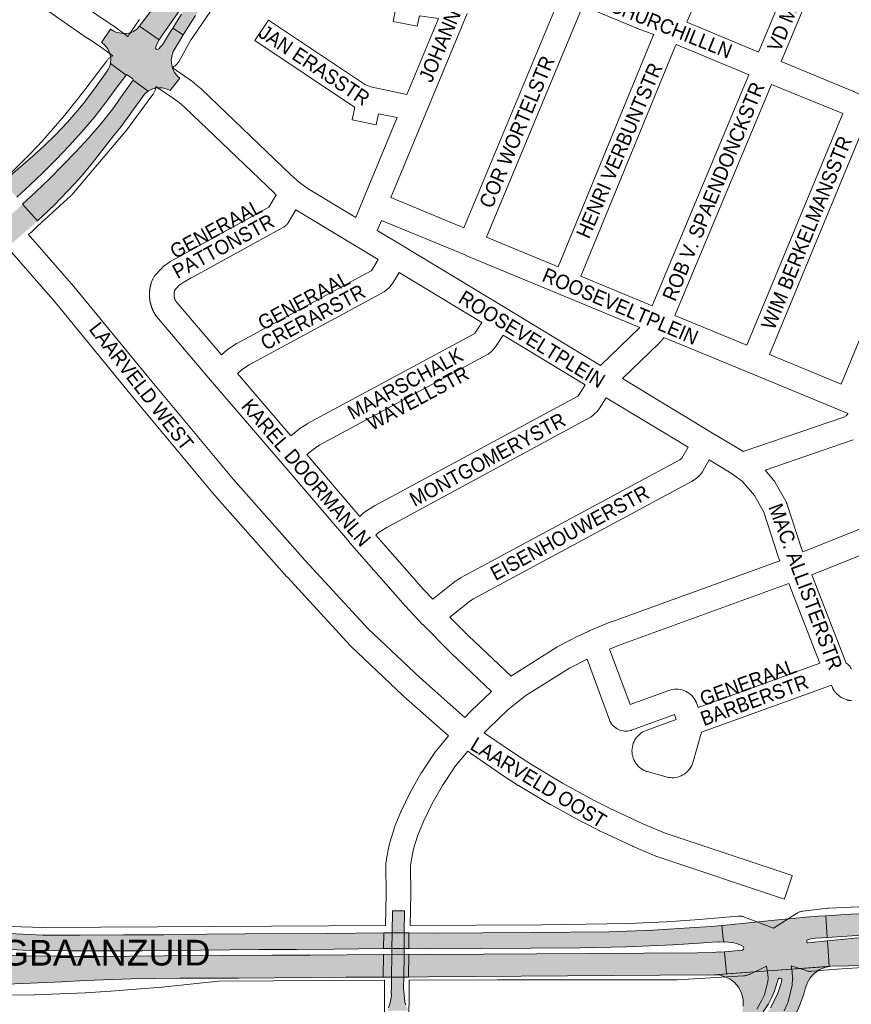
# Paper-space layout 'Layout1' of a CAD drawing. Header units: metres. Extents: x 123097 to 144122, y 392739 to 407589.
# Tile 136 of 256: x 132092 to 132532, y 395011 to 395532. Entities that reach past the tile are written whole.
import ezdxf
from ezdxf.enums import TextEntityAlignment as Align

# ---------------------------------------------------------------- set-up
doc = ezdxf.new("R2010")
doc.units = ezdxf.units.M
doc.header["$MEASUREMENT"] = 0
for name, color, linetype, lineweight in [('gs-anno-wegen algemeen tekst', 7, 'Continuous', 0), ('gs-knt-hoofdweg', 7, 'Continuous', 0), ('gs-knt-wegen algemeen', 7, 'Continuous', 0), ('ir-ARC-asfalt-hoofdwegen-te inspecteren', 5, 'Continuous', 0)]:
    doc.layers.add(name, color=color, linetype=linetype, lineweight=lineweight)
doc.styles.add('Style-Arial', font='arial.ttf')

psp = doc.layouts.get("Layout1")

# ---------------------------------------------------------------- hatches: boundary and pattern name
at = {"layer": 'ir-ARC-asfalt-hoofdwegen-te inspecteren', "linetype": 'Continuous', "lineweight": 13}
for points in [[(132155.598, 395528.899), (132165.989, 395521.64), (132167.605, 395524.129), (132169.329, 395526.638), (132182.036, 395544.756), (132192.584, 395559.875), (132196.823, 395565.899), (132201.037, 395571.94), (132203.785, 395576.375), (132204.251, 395577.222), (132204.696, 395578.077), (132205.353, 395579.435), (132205.963, 395580.821), (132208.197, 395586.016), (132209.546, 395588.724), (132211.092, 395591.325), (132218.489, 395602.025), (132237.985, 395629.983), (132231.002, 395634.874), (132228.575, 395631.399), (132226.154, 395627.943), (132220.547, 395619.93), (132219.219, 395618.031), (132214.319, 395611.025), (132210.978, 395606.258), (132208.274, 395602.385), (132204.981, 395597.645), (132204.021, 395596.274), (132200.59, 395591.372), (132198.25, 395588.05), (132193.533, 395581.354), (132190.866, 395577.575), (132186.808, 395571.823), (132184, 395567.837), (132173.697, 395553.206), (132172.426, 395551.47), (132169.852, 395547.951), (132165.597, 395542.185), (132163.377, 395539.2), (132156.045, 395529.536)], [(132178.762, 395524.361), (132173.189, 395527.866), (132174.669, 395530.265), (132177.897, 395535.311), (132180.662, 395539.572), (132183.471, 395543.805), (132199.314, 395566.807), (132206.355, 395576.994), (132217.014, 395592.346), (132226.949, 395606.601), (132237.671, 395622.075), (132241.481, 395627.533), (132246.884, 395623.749), (132246.248, 395622.837), (132244.43, 395620.231), (132239.522, 395613.184), (132237.687, 395610.542), (132232.671, 395603.327), (132230.791, 395600.626), (132225.837, 395593.519), (132224.236, 395591.227), (132218.804, 395583.446), (132216.803, 395580.58), (132212.219, 395574.008), (132210.426, 395571.433), (132205.619, 395564.501), (132203.661, 395561.656), (132198.969, 395554.808), (132196.692, 395551.492), (132191.897, 395544.451), (132190.048, 395541.722), (132185.302, 395534.655), (132183.722, 395532.176)], [(132178.762, 395524.361), (132173.189, 395527.866), (132171.513, 395525.182), (132169.944, 395522.533), (132168.078, 395519.556), (132165.781, 395516.896), (132165.154, 395516.591), (132164.481, 395516.774), (132164.095, 395517.356), (132164.188, 395518.047), (132165.046, 395519.844), (132165.989, 395521.64), (132155.598, 395528.899), (132154.132, 395527.327), (132152.356, 395526.117), (132150.358, 395525.326), (132149.99, 395525.234), (132146.991, 395525.007), (132144.029, 395525.523), (132143.049, 395525.868), (132142.103, 395526.296), (132141.225, 395526.792), (132140.329, 395527.377), (132135.55, 395520.302), (132135.761, 395520.167), (132137.1, 395519.074), (132138.805, 395516.976), (132139.927, 395514.516), (132140.394, 395511.853), (132140.177, 395509.158), (132148.479, 395503.105), (132148.79, 395503.299), (132149.146, 395503.21), (132152.065, 395501.13), (132152.267, 395500.803), (132152.172, 395500.431), (132160.178, 395494.592), (132162.547, 395495.766), (132165.125, 395496.348), (132167.769, 395496.305), (132170.327, 395495.639), (132171.759, 395494.893), (132176.978, 395501.402), (132175.919, 395502.309), (132175.375, 395502.876), (132174.15, 395504.522), (132173.241, 395506.361), (132172.677, 395508.333), (132172.454, 395510.748), (132172.721, 395513.158), (132173.466, 395515.466), (132176.786, 395521.063)], [(132134.751, 395500), (132132.689, 395497.09), (132126.965, 395489.43), (132125.938, 395488.106), (132120.845, 395481.975), (132117.499, 395478.134), (132110.921, 395471.285), (132105.154, 395465.711), (132097.502, 395458.842), (132096.465, 395457.941), (132087.309, 395450.025), (132084.837, 395447.926), (132083.086, 395446.826), (132090.611, 395438.44), (132097.557, 395444.809), (132104.365, 395451.325), (132111.438, 395458.418), (132118.347, 395465.669), (132125.117, 395473.063), (132131.637, 395480.678), (132137.569, 395488.315), (132143.312, 395496.094), (132148.479, 395503.105), (132140.177, 395509.158), (132139.69, 395507.517), (132138.948, 395505.975), (132137.551, 395503.953)], [(132093.746, 395434.844), (132101.649, 395426.038), (132110.421, 395434.184), (132121.096, 395445.403), (132124.869, 395449.596), (132130.694, 395456.666), (132141.833, 395470.864), (132145.821, 395475.913), (132158.327, 395492.979), (132158.577, 395493.32), (132160.178, 395494.592), (132152.172, 395500.431), (132147.203, 395493.286), (132141.448, 395485.191), (132135.283, 395477.403), (132128.733, 395469.811), (132121.914, 395462.461), (132114.926, 395455.283), (132107.883, 395448.155), (132104.283, 395444.675), (132100.644, 395441.231)], [(132288.189, 395011.728), (132287.425, 395009.603), (132286.661, 395007.948), (132297.973, 395008.226), (132297.111, 395009.83), (132296.534, 395011.257), (132296.071, 395012.475), (132296.065, 395012.589), (132296.085, 395012.706), (132295.48, 395018.467), (132295.436, 395019.816), (132295.447, 395020.571), (132295.511, 395025.894), (132295.655, 395037.915), (132295.692, 395040.974), (132295.792, 395049.304), (132295.93, 395060.856), (132294.58, 395060.878), (132289.474, 395060.976), (132289.335, 395049.311), (132289.236, 395041.005), (132289.198, 395037.831), (132289.056, 395025.903), (132288.998, 395021.006), (132288.868, 395017.091), (132288.957, 395016.931), (132288.971, 395016.746), (132288.825, 395014.824), (132288.722, 395014.029)], [(132518.891, 395058.356), (132515.077, 395058.067), (132508.11, 395057.496), (132501.705, 395056.922), (132495.301, 395056.3), (132464.165, 395053.207), (132463.829, 395053.178), (132464.707, 395044.446), (132465.684, 395044.486), (132467.474, 395044.406), (132468.836, 395044.249), (132470.189, 395044.023), (132471.442, 395043.73), (132472.664, 395043.325), (132473.965, 395042.723), (132475.195, 395041.986), (132475.593, 395041.338), (132475.418, 395040.599), (132474.773, 395040.197), (132465.235, 395039.196), (132466.406, 395027.557), (132520.651, 395031.514), (132519.76, 395045.06), (132509.419, 395043.921), (132509.077, 395044.061), (132508.91, 395044.39), (132508.839, 395045.11), (132508.948, 395045.467), (132509.26, 395045.67), (132511.25, 395046.14), (132513.24, 395046.42), (132519.648, 395046.842)], [(132614.022, 395060.762), (132588.988, 395060.772), (132560.592, 395060.221), (132532.207, 395059.235), (132518.891, 395058.356), (132519.648, 395046.842), (132548.986, 395048.772), (132564.532, 395049.95), (132580.03, 395051.64), (132586.87, 395052.86), (132601.444, 395052.953), (132615.4, 395052.804), (132624.736, 395052.848), (132626.88, 395052.835), (132628.022, 395060.119), (132625.442, 395060.475), (132622.54, 395060.714)], [(132284.763, 395041.027), (132284.899, 395049.315), (132254.762, 395048.967), (132211.8, 395048.69), (132191.24, 395048.515), (132168.464, 395048.249), (132147.134, 395048.255), (132124.18, 395048.05), (132104.469, 395048.119), (132083.055, 395049.031), (132073.727, 395049.633), (132073.073, 395041.304), (132075.662, 395041.101), (132093.778, 395040.155), (132117.687, 395039.761), (132157.223, 395039.835), (132218.879, 395040.433), (132238.636, 395040.528), (132258.553, 395040.711)], [(132610.898, 395048.919), (132582.13, 395048.45), (132575.73, 395048.41), (132550.19, 395047.44), (132534.29, 395046.48), (132519.76, 395045.06), (132520.651, 395031.514), (132521.55, 395031.58), (132606.116, 395033.29), (132616.856, 395033.507), (132621.827, 395033.595), (132622.973, 395033.477), (132624.305, 395033.253), (132626.332, 395048.889), (132624.203, 395048.902), (132621.623, 395048.869), (132615.369, 395048.887)], [(132284.567, 395025.909), (132284.712, 395037.773), (132246.168, 395037.515), (132226.104, 395037.457), (132168.734, 395037.068), (132131.994, 395036.754), (132112.2, 395036.854), (132093.074, 395037.081), (132072.824, 395038.008), (132073.69, 395029.075), (132073.965, 395027.339), (132073.986, 395021.846), (132077.291, 395021.795), (132102.019, 395022.758), (132114.687, 395023.426), (132126.807, 395024.066), (132151.259, 395024.966), (132176.901, 395025.343), (132207.85, 395025.359), (132246.08, 395025.701), (132264.927, 395025.771)], [(132452.777, 394976.487), (132446.553, 394977.062), (132440.441, 394978.367), (132428.78, 394980.93), (132422.455, 394982.139), (132419.23, 394982.701), (132407.02, 394984.48), (132394.749, 394985.768), (132382.436, 394986.563), (132373.669, 394986.66), (132370.275, 394986.715), (132316.23, 394987.229), (132314.677, 394987.241), (132314.47, 394987.238), (132314.465, 394992.076), (132316.073, 394992.041), (132361.935, 394991.432), (132382.316, 394991.053), (132410.96, 394989.785), (132439.564, 394987.821), (132443.919, 394987.392), (132444.981, 394987.317), (132446.046, 394987.294), (132451.69, 394987.449), (132457.319, 394987.882), (132461.398, 394988.685), (132465.366, 394989.927), (132469.811, 394991.781), (132474.059, 394994.05), (132477.841, 394996.647), (132481.358, 394999.592), (132481.808, 395000), (132484.608, 395002.814), (132487.143, 395005.869), (132489.671, 395009.618), (132491.834, 395013.588), (132493.518, 395017.432), (132495.109, 395022.212), (132495.691, 395024.318), (132495.579, 395024.858), (132495.133, 395025.183), (132494.64, 395025.304), (132494.079, 395025.23), (132493.727, 395024.787), (132492.897, 395021.92), (132491.919, 395019.099), (132491.546, 395018.115), (132490.174, 395014.884), (132488.606, 395011.744), (132485.818, 395007.466), (132482.561, 395003.535), (132478.877, 395000), (132475.209, 394997.177), (132471.27, 394994.747), (132467.101, 394992.737), (132462.746, 394991.169), (132456.597, 394989.87), (132450.337, 394989.321), (132444.056, 394989.529), (132440.98, 394989.91), (132437.045, 394990.62), (132418.023, 394993.368), (132398.914, 394995.43), (132384.614, 394996.506), (132380.43, 394996.723), (132376.249, 394996.898), (132316.045, 394996.585), (132314.46, 394996.578), (132314.455, 395001.088), (132314.551, 395001.089), (132316.297, 395001.087), (132328.878, 395001.15), (132344.659, 395001.258), (132346.239, 395001.283), (132384.242, 395001.427), (132387.59, 395001.29), (132399.74, 395000.48), (132413.89, 394999.16), (132420.311, 394998.409), (132425, 394997.86), (132443.635, 394995.068), (132449.28, 394994.575), (132454.939, 394994.862), (132460.506, 394995.923), (132465.874, 394997.737), (132467.761, 394998.748), (132469.498, 395000), (132471.669, 395002.172), (132473.391, 395004.714), (132474.603, 395007.536), (132475.26, 395010.535), (132475.21, 395013.958), (132474.389, 395017.281), (132472.838, 395020.333), (132470.639, 395022.956), (132468.339, 395024.75), (132465.736, 395026.066), (132462.928, 395026.857), (132460.02, 395027.091), (132521.55, 395031.58), (132518.397, 395030.949), (132515.444, 395029.679), (132512.817, 395027.824), (132510.632, 395025.466), (132508.982, 395022.706), (132507.94, 395019.664), (132507.24, 395016.86), (132505.367, 395011.495), (132503.049, 395006.307), (132500.301, 395001.333), (132499.388, 395000), (132495.528, 394995.144), (132491.146, 394990.753), (132486.298, 394986.883), (132481.046, 394983.583), (132475.994, 394981.008), (132470.695, 394978.988), (132465.21, 394977.547), (132459.025, 394976.649)]]:
    psp.add_hatch(color=5, dxfattribs=at).paths.add_polyline_path(points, flags=0)
h = psp.add_hatch(color=5, dxfattribs=at)
h.paths.add_polyline_path([(132020.696, 395353.948), (132014.655, 395359.581), (132013.337, 395361.14), (132006.695, 395371.009), (132021.178, 395380.967), (132032.502, 395389.218), (132046.08, 395399.448), (132057.972, 395408.807), (132064.979, 395414.404), (132065.316, 395414.915), (132065.167, 395415.509), (132084.864, 395430.391), (132085.779, 395429.631), (132086.945, 395429.395), (132088.083, 395429.74), (132093.746, 395434.844), (132101.649, 395426.038), (132097.596, 395422.274), (132094.174, 395419.324), (132086.798, 395412.965), (132072.821, 395401.177), (132053.568, 395385.232), (132051.842, 395383.87), (132037.703, 395370.902), (132025.737, 395359.355)])
h.paths.add_polyline_path([(132067.586, 395405.713), (132066.909, 395406.083), (132066.696, 395406.825), (132067.075, 395407.497), (132069.419, 395409.373), (132070.155, 395409.59), (132070.828, 395409.223), (132071.043, 395408.486), (132070.673, 395407.814), (132068.325, 395405.935)], flags=16)
at = {"layer": 'ir-ARC-asfalt-hoofdwegen-te inspecteren', "linetype": 'Continuous', "lineweight": 13, "extrusion": (0, 0, -1)}
for points in [[(-132452.162, 395052.219), (-132427.364, 395050.743), (-132404.29, 395049.83), (-132363.09, 395049.46), (-132311.282, 395049.167), (-132298.269, 395049.302), (-132298.141, 395040.962), (-132310.319, 395040.896), (-132388.85, 395041.29), (-132413.375, 395041.811), (-132437.882, 395042.901), (-132451.92, 395043.79), (-132458.97, 395044.375), (-132462.267, 395044.6), (-132462.427, 395044.284), (-132464.707, 395044.446), (-132463.829, 395053.178), (-132458.164, 395052.691)], [(-132308.641, 395026.079), (-132455.85, 395027.091), (-132456.99, 395026.97), (-132460.02, 395027.091), (-132466.406, 395027.557), (-132465.235, 395039.196), (-132462.941, 395038.969), (-132462.871, 395039.148), (-132458.944, 395038.956), (-132451.01, 395038.78), (-132309.294, 395037.873), (-132298.117, 395037.947), (-132297.986, 395025.89)]]:
    psp.add_hatch(color=5, dxfattribs=at).paths.add_polyline_path(points, flags=0)

# ---------------------------------------------------------------- linework, layer by layer
at = {"layer": 'gs-knt-hoofdweg', "color": 7, "linetype": 'Continuous', "flags": 128}
for points in [[(132248.147, 395617.059), (132184.23, 395523.731), (132184.105, 395523.554), (132183.975, 395523.38), (132182.709, 395521.73), (132176.559, 395510.463), (132176.375, 395510.145), (132176.178, 395509.835), (132175.966, 395509.535), (132175.74, 395509.245), (132175.502, 395508.965), (132175.251, 395508.697), (132174.988, 395508.44), (132174.714, 395508.196), (132174.428, 395507.965), (132174.132, 395507.747), (132173.827, 395507.542), (132173.512, 395507.352), (132173.19, 395507.177), (132172.859, 395507.017), (132172.823, 395507.001)], [(132149.502, 395523.437), (132149.554, 395523.551), (132149.729, 395523.892), (132149.921, 395524.224), (132150.129, 395524.546), (132155.377, 395532.284), (132155.566, 395532.551)], [(132076.565, 395441.427), (132079.302, 395443.495), (132085.583, 395449.263), (132098.176, 395461.874), (132104.204, 395468.315), (132115.979, 395481.746), (132126.207, 395494.487), (132138.259, 395510.66), (132138.491, 395510.956), (132138.736, 395511.241), (132138.995, 395511.515), (132139.266, 395511.776), (132139.549, 395512.023), (132139.844, 395512.258), (132140.149, 395512.478), (132140.464, 395512.683), (132140.788, 395512.874), (132141.121, 395513.049), (132141.445, 395513.2)], [(132164.193, 395497.122), (132164.133, 395496.602), (132164.081, 395496.223), (132164.01, 395495.847), (132163.922, 395495.475), (132163.816, 395495.107), (132163.692, 395494.745), (132163.551, 395494.39), (132163.394, 395494.041), (132163.22, 395493.701), (132163.03, 395493.369), (132162.824, 395493.046), (132162.604, 395492.734), (132148.298, 395473.486), (132148.147, 395473.289), (132147.99, 395473.097), (132119.795, 395439.698), (132119.559, 395439.432), (132119.313, 395439.176), (132119.055, 395438.932), (132101.788, 395423.273), (132099.096, 395420.606), (132098.826, 395420.351), (132098.546, 395420.11), (132098.255, 395419.881), (132097.953, 395419.666), (132097.642, 395419.466), (132097.322, 395419.28), (132096.993, 395419.109), (132096.67, 395418.959)], [(131915.343, 395132.667), (131915.382, 395132.6), (131921.415, 395123.615), (131928.076, 395115.067), (131931.559, 395111.054), (131935.181, 395107.167), (131943.028, 395099.592), (131946.996, 395096.149), (131954.65, 395090.154), (131961.216, 395086.398), (131975.596, 395078.848), (131990.28, 395072.022), (132005.321, 395065.892), (132012.636, 395063.216), (132027.776, 395059.158), (132044.74, 395055.911), (132059.016, 395054.001), (132069.323, 395053.181), (132104.752, 395052.142), (132285.897, 395053.086)], [(132298.921, 395053.154), (132368.729, 395053.518), (132414.406, 395054.171), (132434.465, 395055.145), (132452.013, 395056.315), (132472.295, 395058.133), (132472.657, 395058.157), (132473.019, 395058.165), (132473.381, 395058.156), (132473.743, 395058.131), (132474.103, 395058.09), (132474.461, 395058.032), (132474.816, 395057.959), (132475.167, 395057.869), (132475.514, 395057.763), (132475.856, 395057.642), (132491.295, 395051.775), (132503.392, 395059.553), (132503.704, 395059.743), (132504.023, 395059.919), (132504.351, 395060.08), (132504.686, 395060.226), (132505.027, 395060.357), (132505.373, 395060.472), (132505.725, 395060.571), (132506.077, 395060.653), (132506.081, 395060.655), (132506.085, 395060.655), (132506.439, 395060.721), (132506.801, 395060.772), (132519.971, 395062.3), (132520.256, 395062.328), (132520.543, 395062.345), (132588.265, 395065.317)], [(132487.471, 395031.651), (132478.479, 395027.301), (132478.16, 395027.155), (132477.836, 395027.024), (132477.506, 395026.906), (132477.171, 395026.804), (132476.832, 395026.716), (132476.49, 395026.643), (132476.144, 395026.585), (132475.797, 395026.542), (132475.448, 395026.514), (132440.191, 395024.495), (132439.963, 395024.485), (132439.735, 395024.482), (132345.367, 395024.46), (132298.385, 395024.244)], [(132557.586, 395032.208), (132524.858, 395030.021), (132511.56, 395028.926), (132511.17, 395028.904), (132510.78, 395028.9), (132510.389, 395028.916), (132510, 395028.95), (132509.613, 395029.004), (132509.229, 395029.076), (132508.85, 395029.167), (132508.475, 395029.276), (132500.647, 395031.767)], [(132197.51, 395023.78), (132167.375, 395020.613), (132167.197, 395020.596), (132140.494, 395018.393), (132140.315, 395018.38), (132126.941, 395017.577), (132126.762, 395017.569), (132099.986, 395016.564), (132099.807, 395016.559), (132086.41, 395016.356)], [(132197.52, 395023.781), (132197.517, 395023.78), (132197.513, 395023.78), (132197.51, 395023.78)], [(132197.52, 395023.781), (132197.517, 395023.78), (132197.513, 395023.78), (132197.51, 395023.78)], [(132285.362, 395024.184), (132197.52, 395023.781)]]:
    psp.add_lwpolyline(points, dxfattribs=at)
at = {"layer": 'gs-knt-wegen algemeen', "color": 7, "linetype": 'Continuous', "flags": 128}
for points in [[(132141.445, 395513.2), (132134.203, 395518.508), (132128.066, 395522.617), (132127.972, 395522.681), (132087.267, 395550.984), (132087.208, 395551.025), (132087.009, 395551.173), (132086.957, 395551.213), (132086.952, 395551.217), (132084.077, 395553.484), (132083.906, 395553.624), (132083.739, 395553.77), (132081.396, 395555.891), (132081.245, 395556.032), (132081.098, 395556.178), (132078.895, 395558.443), (132078.754, 395558.593), (132040.819, 395600.15), (131992.072, 395653.7), (131984.658, 395661.856)], [(132483.214, 395515.224), (132515.752, 395592.915)], [(132527.195, 395586.535), (132495.216, 395510.177)], [(132458.015, 395561.135), (132445.329, 395531.021)], [(132327.295, 395422.233), (132378.399, 395545.193)], [(132390.23, 395539.732), (132339.326, 395417.254)], [(132427.812, 395524.467), (132419.106, 395527.773), (132418.927, 395527.845), (132390.23, 395539.732)], [(132329.043, 395535.718), (132307.146, 395482.903), (132288.625, 395438.249)], [(132297.175, 395492.848), (132313.814, 395532.982)], [(132445.329, 395531.021), (132478.282, 395517.345), (132478.359, 395517.312), (132483.214, 395515.224)], [(132377.188, 395401.603), (132427.327, 395523.479), (132427.445, 395523.748), (132427.575, 395524.012), (132427.812, 395524.467)], [(132439.255, 395518.253), (132389.218, 395396.62)], [(132439.767, 395519.233), (132439.255, 395518.253)], [(132478.185, 395503.213), (132473.252, 395505.335), (132439.767, 395519.233)], [(132172.823, 395507.001), (132181.563, 395501.097), (132181.823, 395500.912), (132184.499, 395498.906), (132184.641, 395498.796), (132184.781, 395498.682), (132188.204, 395495.807), (132188.365, 395495.667), (132188.522, 395495.522), (132235.732, 395450.271), (132240.378, 395446.326), (132244.981, 395442.946)], [(132495.216, 395510.177), (132533.242, 395494.557), (132533.39, 395494.494), (132533.537, 395494.427), (132538.909, 395491.902), (132582.85, 395474.06)], [(132427, 395380.942), (132478.185, 395503.213)], [(132227.941, 395439.806), (132227.156, 395440.472), (132227.008, 395440.601), (132226.864, 395440.735), (132179.667, 395485.974), (132176.545, 395488.596), (132174.141, 395490.398), (132164.193, 395497.122)], [(132490.187, 395498.167), (132439.029, 395375.959)], [(132527.898, 395482.676), (132490.187, 395498.167)], [(132270.169, 395427.737), (132274.103, 395437.221), (132292.094, 395480.596)], [(132477.102, 395360.211), (132527.898, 395482.676)], [(132539.835, 395477.474), (132489.134, 395355.237)], [(132527.016, 395339.579), (132577.858, 395462.035)], [(132244.981, 395442.946), (132270.169, 395427.737)], [(132176.776, 395407.153), (132224.004, 395433.157), (132227.941, 395439.806)], [(132288.625, 395438.249), (132327.295, 395422.233)], [(132238.31, 395431.764), (132234.303, 395424.995), (132234.136, 395424.727), (132233.956, 395424.468), (132233.763, 395424.218), (132233.559, 395423.978), (132233.344, 395423.748), (132233.117, 395423.528), (132232.88, 395423.32), (132232.634, 395423.123), (132232.378, 395422.939), (132232.113, 395422.767), (132231.841, 395422.608), (132183.052, 395395.747)], [(132281.931, 395405.426), (132269.918, 395412.68), (132238.31, 395431.764)], [(132283.636, 395426.223), (132281.442, 395420.931)], [(132281.442, 395420.931), (132294.221, 395413.215), (132349.385, 395379.899), (132349.391, 395379.895), (132399.715, 395349.44), (132420.51, 395369.539), (132378.237, 395387.08), (132328.324, 395407.714), (132328.32, 395407.716), (132283.636, 395426.223)], [(132096.67, 395418.959), (132120.745, 395391.405), (132120.871, 395391.257), (132162.182, 395341.031), (132205.312, 395289.165), (132243.376, 395246.322), (132276.666, 395210.17), (132304.128, 395184.189), (132327.921, 395163.269)], [(132339.326, 395417.254), (132377.188, 395401.603)], [(132319.25, 395153.556), (132295.441, 395174.489), (132295.266, 395174.649), (132267.555, 395200.866), (132267.395, 395201.023), (132267.24, 395201.185), (132233.759, 395237.545), (132233.681, 395237.631), (132195.508, 395280.597), (132195.37, 395280.759), (132152.16, 395332.72), (132152.137, 395332.747), (132110.877, 395382.912), (132086.538, 395410.77), (132082.894, 395412.372)], [(132342.002, 395176.976), (132320.73, 395197.039), (132320.57, 395197.196), (132305.579, 395212.344), (132305.456, 395212.472), (132296.38, 395222.158), (132296.239, 395222.313), (132266.811, 395255.821), (132266.757, 395255.883), (132230.029, 395298.782), (132230.027, 395298.785), (132193.277, 395341.754), (132165.601, 395374.151), (132165.496, 395374.274), (132165.394, 395374.397), (132165.292, 395374.521), (132165.192, 395374.645), (132165.093, 395374.771), (132164.994, 395374.897), (132164.896, 395375.024), (132164.801, 395375.151), (132164.705, 395375.28), (132164.611, 395375.41), (132164.517, 395375.54), (132164.426, 395375.67), (132164.334, 395375.802), (132164.244, 395375.935), (132164.155, 395376.068), (132164.068, 395376.201), (132163.981, 395376.335), (132163.895, 395376.471), (132163.81, 395376.607), (132163.727, 395376.743), (132163.645, 395376.88), (132163.563, 395377.018), (132163.483, 395377.157), (132163.405, 395377.295), (132163.326, 395377.436), (132163.25, 395377.576), (132163.174, 395377.718), (132163.1, 395377.858), (132163.026, 395378.001), (132162.954, 395378.144), (132162.883, 395378.288), (132162.814, 395378.431), (132162.745, 395378.576), (132162.677, 395378.721), (132162.611, 395378.867), (132162.546, 395379.012), (132162.482, 395379.16), (132162.419, 395379.307), (132162.358, 395379.455), (132162.298, 395379.602), (132162.239, 395379.751), (132162.181, 395379.901), (132162.124, 395380.051), (132162.069, 395380.2), (132162.014, 395380.351), (132161.961, 395380.502), (132161.909, 395380.654), (132161.859, 395380.805), (132161.81, 395380.957), (132161.762, 395381.11), (132161.715, 395381.264), (132161.67, 395381.416), (132161.625, 395381.57), (132161.582, 395381.725), (132161.54, 395381.88), (132161.5, 395382.033), (132161.46, 395382.189), (132161.422, 395382.345), (132161.385, 395382.501), (132161.35, 395382.656), (132161.316, 395382.812), (132161.283, 395382.969), (132161.251, 395383.127), (132161.22, 395383.282), (132161.191, 395383.44), (132161.163, 395383.598), (132161.137, 395383.756), (132161.111, 395383.913), (132161.087, 395384.072), (132161.064, 395384.231), (132161.043, 395384.39), (132161.023, 395384.547), (132161.004, 395384.706), (132160.986, 395384.866), (132160.97, 395385.026), (132160.955, 395385.184), (132160.941, 395385.343), (132160.929, 395385.503), (132160.918, 395385.663), (132160.908, 395385.822), (132160.899, 395385.982), (132160.892, 395386.142), (132160.886, 395386.303), (132160.882, 395386.461), (132160.878, 395386.622), (132160.876, 395386.782), (132160.876, 395386.943), (132160.876, 395387.101), (132160.878, 395387.262), (132160.881, 395387.422), (132160.886, 395387.583), (132160.891, 395387.741), (132160.898, 395387.902), (132160.907, 395388.062), (132160.916, 395388.222), (132160.927, 395388.38), (132160.94, 395388.54), (132160.953, 395388.7), (132160.968, 395388.86), (132160.984, 395389.018), (132161.001, 395389.178), (132161.02, 395389.337), (132161.04, 395389.496), (132161.061, 395389.653), (132161.084, 395389.812), (132161.108, 395389.971), (132161.133, 395390.129), (132161.159, 395390.286), (132161.187, 395390.444), (132161.216, 395390.602), (132161.247, 395390.759), (132161.278, 395390.915), (132161.311, 395391.072), (132161.345, 395391.229), (132161.38, 395391.385), (132161.417, 395391.54), (132161.455, 395391.696), (132161.494, 395391.851), (132161.534, 395392.007), (132161.576, 395392.16), (132161.619, 395392.314), (132161.663, 395392.469), (132161.709, 395392.622), (132161.755, 395392.774), (132161.803, 395392.927), (132161.852, 395393.08), (132162.187, 395394.111), (132162.28, 395394.382), (132162.385, 395394.649), (132162.501, 395394.911), (132162.63, 395395.168), (132162.769, 395395.418), (132163.402, 395396.5), (132163.553, 395396.746), (132163.715, 395396.984), (132163.887, 395397.216), (132164.069, 395397.439), (132164.261, 395397.654), (132167.559, 395401.189), (132167.775, 395401.41), (132168.002, 395401.62), (132168.238, 395401.82), (132168.483, 395402.008), (132171.419, 395404.149), (132171.646, 395404.307), (132171.88, 395404.456), (132172.119, 395404.594), (132176.769, 395407.149)], [(132176.769, 395407.149), (132176.772, 395407.152), (132176.776, 395407.153)], [(132176.769, 395407.149), (132176.772, 395407.152), (132176.776, 395407.153)], [(132198.958, 395355.149), (132201.992, 395357.725), (132202.209, 395357.901), (132202.433, 395358.068), (132202.664, 395358.225), (132206.767, 395360.886), (132206.988, 395361.023), (132207.215, 395361.152), (132278.219, 395399.502), (132278.897, 395400.376), (132281.931, 395405.426)], [(132293.076, 395398.696), (132289.858, 395393.34), (132289.721, 395393.121), (132289.576, 395392.909), (132289.422, 395392.702), (132288.112, 395391.013), (132287.913, 395390.769), (132287.702, 395390.534), (132287.48, 395390.31), (132287.247, 395390.097), (132286.238, 395389.217), (132286.016, 395389.032), (132285.786, 395388.857), (132285.549, 395388.692), (132285.304, 395388.538), (132285.053, 395388.395), (132213.632, 395349.82), (132210.1, 395347.529), (132207.418, 395345.252)], [(132336.918, 395372.218), (132293.076, 395398.696)], [(132389.218, 395396.62), (132427, 395380.942)], [(132183.045, 395395.743), (132178.755, 395393.384), (132176.656, 395391.853), (132174.341, 395389.372), (132174.237, 395389.064), (132174.22, 395389.012), (132174.204, 395388.96), (132174.188, 395388.908), (132174.172, 395388.856), (132174.157, 395388.803), (132174.142, 395388.751), (132174.127, 395388.698), (132174.113, 395388.645), (132174.099, 395388.592), (132174.087, 395388.54), (132174.074, 395388.487), (132174.061, 395388.433), (132174.049, 395388.38), (132174.038, 395388.327), (132174.027, 395388.273), (132174.017, 395388.22), (132174.006, 395388.166), (132173.997, 395388.113), (132173.988, 395388.059), (132173.979, 395388.005), (132173.97, 395387.951), (132173.962, 395387.897), (132173.955, 395387.843), (132173.948, 395387.789), (132173.941, 395387.734), (132173.935, 395387.681), (132173.929, 395387.626), (132173.924, 395387.572), (132173.919, 395387.517), (132173.915, 395387.463), (132173.911, 395387.409), (132173.907, 395387.354), (132173.904, 395387.299), (132173.902, 395387.245), (132173.9, 395387.191), (132173.898, 395387.136), (132173.897, 395387.081), (132173.896, 395387.027), (132173.896, 395386.972), (132173.896, 395386.918), (132173.896, 395386.863), (132173.897, 395386.809), (132173.898, 395386.754), (132173.9, 395386.699), (132173.903, 395386.645), (132173.905, 395386.591), (132173.909, 395386.536), (132173.912, 395386.482), (132173.916, 395386.427), (132173.921, 395386.373), (132173.926, 395386.319), (132173.931, 395386.264), (132173.937, 395386.21), (132173.943, 395386.156), (132173.95, 395386.102), (132173.957, 395386.047), (132173.965, 395385.993), (132173.973, 395385.94), (132173.981, 395385.886), (132173.99, 395385.832), (132174, 395385.778), (132174.009, 395385.725), (132174.02, 395385.671), (132174.03, 395385.617), (132174.041, 395385.564), (132174.053, 395385.511), (132174.065, 395385.457), (132174.078, 395385.404), (132174.09, 395385.351), (132174.104, 395385.298), (132174.117, 395385.245), (132174.132, 395385.193), (132174.146, 395385.14), (132174.161, 395385.088), (132174.176, 395385.035), (132174.192, 395384.983), (132174.209, 395384.931), (132174.225, 395384.879), (132174.242, 395384.827), (132174.26, 395384.775), (132174.278, 395384.724), (132174.296, 395384.673), (132174.315, 395384.621), (132174.335, 395384.57), (132174.354, 395384.519), (132174.374, 395384.469), (132174.395, 395384.418), (132174.416, 395384.368), (132174.437, 395384.317), (132174.459, 395384.268), (132174.481, 395384.218), (132174.503, 395384.168), (132174.526, 395384.118), (132174.55, 395384.069), (132174.573, 395384.02), (132174.598, 395383.971), (132174.622, 395383.922), (132174.647, 395383.874), (132174.672, 395383.825), (132174.698, 395383.777), (132174.724, 395383.729), (132174.751, 395383.682), (132174.778, 395383.634), (132174.805, 395383.587), (132174.833, 395383.54), (132174.86, 395383.493), (132174.889, 395383.447), (132174.918, 395383.4), (132174.947, 395383.354), (132174.976, 395383.308), (132175.006, 395383.263), (132175.037, 395383.217), (132175.068, 395383.172), (132175.098, 395383.127), (132175.13, 395383.083), (132175.162, 395383.038), (132175.194, 395382.994), (132175.226, 395382.95), (132175.259, 395382.907), (132175.292, 395382.863), (132175.326, 395382.82), (132175.36, 395382.778), (132175.394, 395382.735), (132175.429, 395382.693), (132175.464, 395382.651), (132175.499, 395382.609), (132198.958, 395355.149)], [(132183.052, 395395.747), (132183.048, 395395.744), (132183.045, 395395.743)], [(132183.052, 395395.747), (132183.048, 395395.744), (132183.045, 395395.743)], [(132439.029, 395375.959), (132477.102, 395360.211)], [(132235.71, 395312.171), (132239.383, 395315.282), (132239.598, 395315.456), (132239.819, 395315.621), (132240.047, 395315.776), (132244.155, 395318.442), (132244.379, 395318.581), (132244.608, 395318.71), (132333.068, 395366.436), (132333.092, 395366.457), (132333.678, 395367.189), (132336.918, 395372.218)], [(132348.064, 395365.479), (132344.442, 395359.855), (132344.317, 395359.669), (132344.187, 395359.488), (132344.05, 395359.311), (132342.89, 395357.863), (132342.704, 395357.641), (132342.508, 395357.427), (132342.302, 395357.222), (132342.088, 395357.027), (132341.078, 395356.146), (132340.856, 395355.961), (132340.625, 395355.785), (132340.387, 395355.62), (132340.142, 395355.466), (132339.89, 395355.323), (132251.022, 395307.377), (132247.482, 395305.08), (132244.175, 395302.279)], [(132391.573, 395339.148), (132348.064, 395365.479)], [(132528.045, 395325.066), (132478.137, 395345.694), (132433.274, 395364.249), (132433.201, 395364.151), (132433.122, 395364.047), (132433.043, 395363.943), (132432.963, 395363.839), (132432.882, 395363.736), (132432.801, 395363.634), (132432.72, 395363.531), (132432.638, 395363.43), (132432.556, 395363.328), (132432.473, 395363.227), (132432.389, 395363.127), (132432.305, 395363.026), (132432.221, 395362.927), (132432.136, 395362.827), (132432.051, 395362.728), (132431.965, 395362.63), (132431.879, 395362.532), (132431.792, 395362.434), (132431.704, 395362.337), (132431.617, 395362.24), (132431.528, 395362.144), (132431.44, 395362.048), (132431.35, 395361.952), (132431.261, 395361.857), (132431.171, 395361.763), (132431.08, 395361.668), (132430.989, 395361.575), (132430.897, 395361.481), (132430.805, 395361.389), (132430.713, 395361.296), (132430.62, 395361.204), (132430.527, 395361.113), (132430.507, 395361.094), (132411.235, 395342.467), (132458.112, 395314.091), (132474.955, 395304.036), (132475.206, 395303.878), (132475.219, 395303.869), (132528.474, 395322.07), (132529.646, 395322.847), (132530.613, 395323.936), (132530.643, 395323.992)], [(132489.134, 395355.237), (132527.016, 395339.579)], [(132207.418, 395345.252), (132235.71, 395312.171)], [(132272.179, 395269.57), (132273.68, 395271.003), (132273.873, 395271.18), (132274.073, 395271.349), (132274.28, 395271.51), (132274.494, 395271.663), (132274.713, 395271.807), (132279.717, 395274.948), (132279.898, 395275.057), (132280.082, 395275.161), (132387.599, 395333.284), (132388.307, 395334.003), (132391.573, 395339.148)], [(132402.714, 395332.405), (132398.927, 395326.439), (132398.774, 395326.209), (132398.611, 395325.985), (132398.439, 395325.769), (132398.258, 395325.56), (132398.068, 395325.359), (132396.189, 395323.452), (132395.991, 395323.259), (132395.785, 395323.075), (132395.571, 395322.9), (132395.35, 395322.734), (132395.122, 395322.577), (132394.888, 395322.431), (132394.648, 395322.294), (132286.46, 395263.808), (132282.192, 395261.129), (132280.715, 395259.72)], [(132446.008, 395306.199), (132402.714, 395332.405)], [(132528.054, 395325.063), (132528.051, 395325.063), (132528.048, 395325.065), (132528.045, 395325.066)], [(132528.054, 395325.063), (132528.051, 395325.063), (132528.048, 395325.065), (132528.045, 395325.066)], [(132530.643, 395323.992), (132528.054, 395325.063)], [(132506.697, 395250.789), (132555.792, 395270.452), (132650.427, 395311.201), (132650.686, 395311.306), (132650.949, 395311.4), (132651.216, 395311.482), (132652.99, 395311.988), (132653.247, 395312.056), (132653.506, 395312.113), (132653.767, 395312.159), (132654.03, 395312.195), (132657.69, 395312.617), (132657.96, 395312.643), (132658.23, 395312.657), (132658.501, 395312.66), (132658.771, 395312.651), (132659.041, 395312.632), (132669.944, 395311.614), (132670.166, 395311.589), (132675.192, 395310.945), (132675.498, 395310.898), (132679.902, 395310.119), (132680.197, 395310.06), (132685.754, 395308.81)], [(132533.478, 395310.021), (132486.764, 395294.055)], [(132244.175, 395302.279), (132272.179, 395269.57)], [(132310.844, 395225.763), (132322.386, 395234.981), (132322.619, 395235.159), (132322.86, 395235.326), (132325.113, 395236.814), (132325.362, 395236.97), (132325.617, 395237.115), (132441.602, 395299.514), (132442.757, 395300.379), (132446.008, 395306.199)], [(132457.173, 395299.488), (132453.806, 395293.461), (132453.645, 395293.188), (132453.471, 395292.924), (132453.284, 395292.668), (132453.085, 395292.422), (132452.217, 395291.4), (132452.023, 395291.182), (132451.82, 395290.973), (132451.607, 395290.773), (132451.386, 395290.583), (132451.157, 395290.403), (132449.016, 395288.8), (132448.819, 395288.658), (132448.617, 395288.524), (132448.41, 395288.397), (132448.198, 395288.278), (132332.044, 395225.788), (132330.281, 395224.624), (132319.927, 395216.355)], [(132470.296, 395291.356), (132468.026, 395293.009), (132457.173, 395299.488)], [(132683.925, 395295.876), (132677.486, 395297.325), (132673.383, 395298.051), (132668.622, 395298.661), (132658.507, 395299.605), (132656.05, 395299.322), (132655.191, 395299.077), (132560.865, 395258.461), (132560.71, 395258.397), (132511.467, 395238.674)], [(132486.764, 395294.055), (132491.409, 395288.65), (132491.573, 395288.45), (132491.73, 395288.244), (132491.878, 395288.032), (132492.018, 395287.815), (132492.149, 395287.592), (132497.749, 395277.608), (132497.87, 395277.381), (132497.983, 395277.149), (132498.086, 395276.913), (132498.18, 395276.673), (132498.264, 395276.43), (132506.007, 395252.531), (132506.697, 395250.789)], [(132470.301, 395291.352), (132470.298, 395291.354), (132470.296, 395291.356)], [(132470.301, 395291.352), (132470.298, 395291.354), (132470.296, 395291.356)], [(132494.53, 395246.153), (132493.826, 395247.927), (132493.752, 395248.122), (132493.685, 395248.319), (132486.077, 395271.802), (132481.111, 395280.656), (132474.625, 395288.204), (132470.301, 395291.352)], [(132280.715, 395259.72), (132305.952, 395230.984), (132310.844, 395225.763)], [(132352.315, 395185.146), (132352.673, 395185.408), (132352.86, 395185.54), (132353.051, 395185.665), (132376.533, 395200.457), (132376.779, 395200.604), (132377.031, 395200.74), (132387.991, 395206.363), (132388.239, 395206.484), (132393.477, 395208.897), (132393.7, 395208.994), (132405.167, 395213.766), (132405.45, 395213.877), (132494.53, 395246.153)], [(132511.467, 395238.674), (132529.704, 395192.037), (132530.548, 395191.362), (132530.775, 395191.172), (132530.994, 395190.971), (132531.203, 395190.76), (132531.403, 395190.54), (132531.592, 395190.311), (132531.77, 395190.074), (132531.938, 395189.829), (132532.094, 395189.577), (132532.238, 395189.317), (132532.371, 395189.052), (132532.491, 395188.78)], [(132499.302, 395234.034), (132410.029, 395201.687), (132404.474, 395199.376)], [(132515.781, 395191.892), (132499.302, 395234.034)], [(132319.927, 395216.355), (132329.745, 395206.434), (132352.315, 395185.146)], [(132404.474, 395199.376), (132415.312, 395170.045), (132435.855, 395177.508), (132436.818, 395177.811), (132437.803, 395178.028), (132438.805, 395178.158), (132439.813, 395178.199), (132440.821, 395178.153), (132441.822, 395178.018), (132442.806, 395177.796), (132443.768, 395177.488), (132444.698, 395177.098), (132445.591, 395176.627), (132446.44, 395176.08), (132447.237, 395175.461), (132447.977, 395174.774), (132448.654, 395174.026), (132449.262, 395173.22), (132449.798, 395172.365), (132450.257, 395171.466), (132450.366, 395171.212), (132450.464, 395170.955), (132451.318, 395168.567), (132515.781, 395191.892)], [(132392.554, 395194.071), (132383.23, 395189.287), (132360.185, 395174.771), (132355.811, 395171.566), (132350.654, 395167.242), (132340.352, 395157.435), (132338.124, 395155.101)], [(132521.93, 395180.271), (132453.148, 395155.383), (132448.545, 395139.264), (132448.462, 395138.996), (132448.367, 395138.732), (132447.97, 395137.812), (132447.494, 395136.93), (132446.943, 395136.093), (132446.322, 395135.308), (132445.634, 395134.579), (132444.886, 395133.912), (132444.082, 395133.314), (132443.23, 395132.787), (132442.335, 395132.337), (132441.404, 395131.966), (132440.444, 395131.677), (132439.463, 395131.473), (132438.468, 395131.355), (132437.467, 395131.325), (132436.466, 395131.381), (132435.475, 395131.524), (132434.499, 395131.753), (132434.488, 395131.756), (132424.298, 395134.639), (132424.033, 395134.72), (132423.772, 395134.812), (132422.853, 395135.205), (132421.971, 395135.677), (132421.134, 395136.223), (132420.347, 395136.84), (132419.617, 395137.523), (132418.948, 395138.267), (132418.347, 395139.065), (132417.818, 395139.913), (132417.363, 395140.804), (132416.988, 395141.731), (132416.695, 395142.687), (132416.486, 395143.664), (132416.363, 395144.656), (132416.326, 395145.656), (132416.376, 395146.654), (132416.512, 395147.644), (132416.734, 395148.619), (132417.039, 395149.571), (132417.426, 395150.493), (132417.892, 395151.378), (132418.433, 395152.219), (132419.044, 395153.01), (132419.722, 395153.745), (132420.461, 395154.418), (132421.256, 395155.024), (132422.1, 395155.56), (132422.988, 395156.02), (132423.912, 395156.401), (132439.783, 395162.154), (132438.857, 395164.746), (132416.138, 395156.493), (132415.866, 395156.401), (132415.591, 395156.322), (132414.784, 395156.144), (132413.964, 395156.036), (132413.138, 395156.001), (132412.312, 395156.037), (132411.492, 395156.145), (132410.684, 395156.323), (132409.895, 395156.571), (132409.131, 395156.887), (132408.397, 395157.268), (132407.699, 395157.711), (132407.042, 395158.213), (132406.431, 395158.77), (132405.87, 395159.378), (132405.365, 395160.032), (132405.207, 395160.266), (132405.06, 395160.507), (132404.923, 395160.754), (132404.797, 395161.007), (132404.682, 395161.265), (132404.579, 395161.528), (132392.554, 395194.071)], [(132532.538, 395172.15), (132532.242, 395172.152), (132531.947, 395172.167), (132531.652, 395172.196), (132531.359, 395172.238), (132531.068, 395172.293), (132530.78, 395172.362), (132530.496, 395172.444), (132530.215, 395172.538), (132528.274, 395173.241), (132527.982, 395173.355), (132527.695, 395173.483), (132527.415, 395173.625), (132527.142, 395173.78), (132526.877, 395173.948), (132526.62, 395174.128), (132526.372, 395174.321), (132526.134, 395174.525), (132524.601, 395175.906), (132524.373, 395176.121), (132524.157, 395176.347), (132523.951, 395176.582), (132523.757, 395176.828), (132523.575, 395177.082), (132523.405, 395177.345), (132522.864, 395178.229), (132522.737, 395178.446), (132522.618, 395178.668), (132522.508, 395178.895), (132522.407, 395179.126), (132521.93, 395180.271)], [(132327.921, 395163.269), (132331.042, 395166.538), (132331.262, 395166.758), (132341.825, 395176.814), (132341.976, 395176.953), (132342.002, 395176.976)], [(132285.897, 395053.086), (132286.211, 395070.032), (132286.003, 395084.979), (132286.006, 395085.285), (132286.023, 395085.589), (132286.054, 395085.893), (132286.316, 395087.948), (132286.35, 395088.182), (132286.393, 395088.414), (132288.034, 395096.535), (132288.104, 395096.841), (132288.188, 395097.143), (132290.603, 395105.069), (132290.702, 395105.367), (132290.815, 395105.66), (132293.983, 395113.316), (132294.059, 395113.492), (132294.14, 395113.666), (132298.772, 395123.223), (132298.866, 395123.409), (132298.966, 395123.592), (132304.799, 395133.887), (132304.919, 395134.091), (132305.047, 395134.29), (132312.337, 395145.221), (132312.47, 395145.413), (132312.61, 395145.6), (132312.757, 395145.782), (132319.25, 395153.556)], [(132329.379, 395145.373), (132322.974, 395137.705), (132316.01, 395127.263), (132310.397, 395117.356), (132305.94, 395108.16), (132302.966, 395100.973), (132300.734, 395093.649), (132299.202, 395086.067), (132299.028, 395084.702), (132299.231, 395070.108), (132299.231, 395069.896), (132298.921, 395053.154)], [(132497.018, 395067.179), (132497.014, 395067.178), (132429.516, 395089.668), (132429.266, 395089.757), (132429.019, 395089.856), (132416.922, 395095.018), (132416.72, 395095.109), (132399.127, 395103.334), (132398.948, 395103.421), (132390.381, 395107.75), (132390.205, 395107.842), (132373.168, 395117.113), (132372.938, 395117.244), (132356.294, 395127.2), (132356.126, 395127.304), (132348.042, 395132.479), (132347.876, 395132.589), (132331.836, 395143.563), (132331.643, 395143.7), (132329.379, 395145.373)], [(132482.362, 395008.814), (132485.143, 395013.707), (132486.443, 395016.528), (132488.224, 395023.612), (132488.356, 395025.25), (132488.201, 395027.212), (132487.471, 395031.651)], [(132500.647, 395031.767), (132501.093, 395029.054), (132501.131, 395028.784), (132501.159, 395028.512), (132501.377, 395025.758), (132501.392, 395025.498), (132501.397, 395025.238), (132501.392, 395024.979), (132501.376, 395024.719), (132501.158, 395022.024), (132501.131, 395021.756), (132501.092, 395021.489), (132501.043, 395021.225), (132500.983, 395020.962), (132498.923, 395012.767), (132498.842, 395012.476), (132498.749, 395012.189), (132498.642, 395011.907), (132498.522, 395011.63), (132496.853, 395008.007)], [(132285.242, 395000.59), (132285.262, 395007.025), (132285.305, 395021.061), (132285.306, 395021.161), (132285.362, 395024.184)], [(132298.385, 395024.244), (132298.325, 395020.971), (132298.263, 395000.639)]]:
    psp.add_lwpolyline(points, dxfattribs=at)
for points in [[(132145.8, 395613.959), (132145.129, 395612.128), (132145.033, 395611.881), (132144.927, 395611.639), (132144.811, 395611.4), (132144.686, 395611.167), (132122.25, 395571.437), (132130.999, 395565.225, -0.3845643), (132131.001, 395565.211), (132123.473, 395554.611, -0.3845617), (132123.46, 395554.609), (132108.953, 395564.911), (132108.851, 395564.934), (132108.545, 395565.019), (132108.244, 395565.119), (132107.948, 395565.234), (132107.658, 395565.363), (132104.191, 395567.005), (132099.487, 395558.345), (132135.357, 395533.404), (132141.562, 395529.249), (132141.788, 395529.091), (132149.502, 395523.437)], [(132313.814, 395532.982), (132303.784, 395534.448), (132302.669, 395528.924, -0.3703745), (132302.658, 395528.917), (132289.914, 395531.49, -0.3703736), (132289.907, 395531.5), (132291.18, 395537.807), (132290.981, 395537.896), (132290.702, 395538.039), (132290.429, 395538.196), (132290.165, 395538.365), (132238.401, 395573.277, -0.3847245), (132238.399, 395573.29), (132245.669, 395584.069, -0.3847242), (132245.682, 395584.071), (132296.923, 395549.511), (132297.707, 395549.179), (132303.797, 395547.605), (132318.962, 395545.388)], [(132292.094, 395480.596), (132282.146, 395482.625), (132280.959, 395476.748, -0.3703591), (132280.948, 395476.741), (132268.204, 395479.316, -0.3703615), (132268.197, 395479.327), (132269.581, 395486.179), (132269.305, 395486.304), (132269.069, 395486.418), (132268.837, 395486.541), (132268.61, 395486.673), (132268.389, 395486.814), (132216.698, 395521.294, -0.384782), (132216.696, 395521.307), (132223.91, 395532.122, -0.3847829), (132223.923, 395532.125), (132275.176, 395497.938), (132276.085, 395497.524), (132278.772, 395496.601), (132297.175, 395492.848)], [(132338.124, 395155.101), (132339.286, 395154.242), (132355.146, 395143.391), (132363.063, 395138.323), (132379.508, 395128.486), (132396.342, 395119.326), (132404.731, 395115.086), (132422.134, 395106.95), (132433.884, 395101.936), (132501.128, 395079.531, -0.3848751), (132501.134, 395079.519), (132497.025, 395067.185), (132497.018, 395067.179)]]:
    psp.add_lwpolyline(points, format="xyb", dxfattribs=at)
at = {"layer": 'ir-ARC-asfalt-hoofdwegen-te inspecteren', "color": 5, "linetype": 'Continuous', "lineweight": 13, "flags": 128}
for points in [[(132163.377, 395539.2), (132156.045, 395529.536), (132155.598, 395528.899), (132165.989, 395521.64), (132167.605, 395524.129), (132169.329, 395526.638), (132182.036, 395544.756)], [(132177.897, 395535.311), (132174.669, 395530.265), (132173.189, 395527.866), (132178.762, 395524.361), (132183.722, 395532.176), (132185.302, 395534.655)], [(132090.611, 395438.44), (132097.557, 395444.809), (132104.365, 395451.325), (132111.438, 395458.418), (132118.347, 395465.669), (132125.117, 395473.063), (132131.637, 395480.678), (132137.569, 395488.315), (132143.312, 395496.094), (132148.479, 395503.105), (132140.177, 395509.158), (132139.69, 395507.517), (132138.948, 395505.975), (132137.551, 395503.953), (132134.751, 395500), (132132.689, 395497.09), (132126.965, 395489.43), (132125.938, 395488.106), (132120.845, 395481.975), (132117.499, 395478.134), (132110.921, 395471.285), (132105.154, 395465.711), (132097.502, 395458.842), (132096.465, 395457.941), (132087.309, 395450.025)], [(132296.534, 395011.257), (132296.071, 395012.475), (132296.065, 395012.589), (132296.085, 395012.706), (132295.48, 395018.467), (132295.436, 395019.816), (132295.447, 395020.571), (132295.511, 395025.894), (132295.655, 395037.915), (132295.692, 395040.974), (132295.792, 395049.304), (132295.93, 395060.856), (132294.58, 395060.878), (132289.474, 395060.976), (132289.335, 395049.311), (132289.236, 395041.005), (132289.198, 395037.831), (132289.056, 395025.903), (132288.998, 395021.006), (132288.868, 395017.091), (132288.957, 395016.931), (132288.971, 395016.746), (132288.825, 395014.824), (132288.722, 395014.029), (132288.189, 395011.728), (132287.425, 395009.603)], [(132503.049, 395006.307), (132505.367, 395011.495), (132507.24, 395016.86), (132507.94, 395019.664), (132508.982, 395022.706), (132510.632, 395025.466), (132512.817, 395027.824), (132515.444, 395029.679), (132518.397, 395030.949), (132521.55, 395031.58), (132460.02, 395027.091), (132462.928, 395026.857), (132465.736, 395026.066), (132468.339, 395024.75), (132470.639, 395022.956), (132472.838, 395020.333), (132474.389, 395017.281), (132475.21, 395013.958), (132475.26, 395010.535)], [(132485.818, 395007.466), (132488.606, 395011.744), (132490.174, 395014.884), (132491.546, 395018.115), (132491.919, 395019.099), (132492.897, 395021.92), (132493.727, 395024.787), (132494.079, 395025.23), (132494.64, 395025.304), (132495.133, 395025.183), (132495.579, 395024.858), (132495.691, 395024.318), (132495.109, 395022.212), (132493.518, 395017.432), (132491.834, 395013.588), (132489.671, 395009.618)]]:
    psp.add_lwpolyline(points, dxfattribs=at)
psp.add_lwpolyline([(132178.762, 395524.361), (132173.189, 395527.866), (132171.513, 395525.182), (132169.944, 395522.533), (132168.078, 395519.556), (132165.781, 395516.896), (132165.154, 395516.591), (132164.481, 395516.774), (132164.095, 395517.356), (132164.188, 395518.047), (132165.046, 395519.844), (132165.989, 395521.64), (132155.598, 395528.899), (132154.132, 395527.327), (132152.356, 395526.117), (132150.358, 395525.326), (132149.99, 395525.234), (132146.991, 395525.007), (132144.029, 395525.523), (132143.049, 395525.868), (132142.103, 395526.296), (132141.225, 395526.792), (132140.329, 395527.377), (132135.55, 395520.302), (132135.761, 395520.167), (132137.1, 395519.074), (132138.805, 395516.976), (132139.927, 395514.516), (132140.394, 395511.853), (132140.177, 395509.158), (132148.479, 395503.105), (132148.79, 395503.299), (132149.146, 395503.21), (132152.065, 395501.13), (132152.267, 395500.803), (132152.172, 395500.431), (132160.178, 395494.592), (132162.547, 395495.766), (132165.125, 395496.348), (132167.769, 395496.305), (132170.327, 395495.639), (132171.759, 395494.893), (132176.978, 395501.402), (132175.919, 395502.309), (132175.375, 395502.876), (132174.15, 395504.522), (132173.241, 395506.361), (132172.677, 395508.333), (132172.454, 395510.748), (132172.721, 395513.158), (132173.466, 395515.466), (132176.786, 395521.063)], close=True, dxfattribs=at)
at = {"layer": 'ir-ARC-asfalt-hoofdwegen-te inspecteren', "color": 5, "linetype": 'Continuous', "lineweight": 13}
for points in [[(132093.746, 395434.844), (132101.649, 395426.038), (132110.421, 395434.184), (132121.096, 395445.403), (132124.869, 395449.596), (132130.694, 395456.666), (132141.833, 395470.864), (132145.821, 395475.913), (132158.327, 395492.979), (132158.577, 395493.32), (132160.178, 395494.592), (132152.172, 395500.431), (132147.203, 395493.286), (132141.448, 395485.191), (132135.283, 395477.403), (132128.733, 395469.811), (132121.914, 395462.461), (132114.926, 395455.283), (132107.883, 395448.155), (132104.283, 395444.675), (132100.644, 395441.231)], [(132518.891, 395058.356), (132515.077, 395058.067), (132508.11, 395057.496), (132501.705, 395056.922), (132495.301, 395056.3), (132464.165, 395053.207), (132463.829, 395053.178), (132464.707, 395044.446), (132465.684, 395044.486), (132467.474, 395044.406), (132468.836, 395044.249), (132470.189, 395044.023), (132471.442, 395043.73), (132472.664, 395043.325), (132473.965, 395042.723), (132475.195, 395041.986), (132475.593, 395041.338), (132475.418, 395040.599), (132474.773, 395040.197), (132465.235, 395039.196), (132466.406, 395027.557), (132520.651, 395031.514), (132519.76, 395045.06), (132509.419, 395043.921), (132509.077, 395044.061), (132508.91, 395044.39), (132508.839, 395045.11), (132508.948, 395045.467), (132509.26, 395045.67), (132511.25, 395046.14), (132513.24, 395046.42), (132519.648, 395046.842)], [(132614.022, 395060.762), (132588.988, 395060.772), (132560.592, 395060.221), (132532.207, 395059.235), (132518.891, 395058.356), (132519.648, 395046.842), (132548.986, 395048.772), (132564.532, 395049.95), (132580.03, 395051.64), (132586.87, 395052.86), (132601.444, 395052.953), (132615.4, 395052.804), (132624.736, 395052.848), (132626.88, 395052.835), (132628.022, 395060.119), (132625.442, 395060.475), (132622.54, 395060.714)], [(132452.162, 395052.219), (132427.364, 395050.743), (132404.29, 395049.83), (132363.09, 395049.46), (132311.282, 395049.167), (132298.269, 395049.302), (132298.141, 395040.962), (132310.319, 395040.896), (132388.85, 395041.29), (132413.375, 395041.811), (132437.882, 395042.901), (132451.92, 395043.79), (132458.97, 395044.375), (132462.267, 395044.6), (132462.427, 395044.284), (132464.707, 395044.446), (132463.829, 395053.178), (132458.164, 395052.691)], [(132284.763, 395041.027), (132284.899, 395049.315), (132254.762, 395048.967), (132211.8, 395048.69), (132191.24, 395048.515), (132168.464, 395048.249), (132147.134, 395048.255), (132124.18, 395048.05), (132104.469, 395048.119), (132083.055, 395049.031), (132073.727, 395049.633), (132073.073, 395041.304), (132075.662, 395041.101), (132093.778, 395040.155), (132117.687, 395039.761), (132157.223, 395039.835), (132218.879, 395040.433), (132238.636, 395040.528), (132258.553, 395040.711)], [(132284.899, 395049.315), (132298.269, 395049.302), (132298.141, 395040.962), (132284.763, 395041.027)], [(132610.898, 395048.919), (132582.13, 395048.45), (132575.73, 395048.41), (132550.19, 395047.44), (132534.29, 395046.48), (132519.76, 395045.06), (132520.651, 395031.514), (132521.55, 395031.58), (132606.116, 395033.29), (132616.856, 395033.507), (132621.827, 395033.595), (132622.973, 395033.477), (132624.305, 395033.253), (132626.332, 395048.889), (132624.203, 395048.902), (132621.623, 395048.869), (132615.369, 395048.887)], [(132284.567, 395025.909), (132284.712, 395037.773), (132246.168, 395037.515), (132226.104, 395037.457), (132168.734, 395037.068), (132131.994, 395036.754), (132112.2, 395036.854), (132093.074, 395037.081), (132072.824, 395038.008), (132073.69, 395029.075), (132073.965, 395027.339), (132073.986, 395021.846), (132077.291, 395021.795), (132102.019, 395022.758), (132114.687, 395023.426), (132126.807, 395024.066), (132151.259, 395024.966), (132176.901, 395025.343), (132207.85, 395025.359), (132246.08, 395025.701), (132264.927, 395025.771)], [(132284.712, 395037.773), (132298.117, 395037.947), (132297.986, 395025.89), (132284.567, 395025.909)], [(132308.641, 395026.079), (132455.85, 395027.091), (132456.99, 395026.97), (132460.02, 395027.091), (132466.406, 395027.557), (132465.235, 395039.196), (132462.941, 395038.969), (132462.871, 395039.148), (132458.944, 395038.956), (132451.01, 395038.78), (132309.294, 395037.873), (132298.117, 395037.947), (132297.986, 395025.89)]]:
    psp.add_lwpolyline(points, close=True, dxfattribs=at)
at = {"layer": 'ir-ARC-asfalt-hoofdwegen-te inspecteren', "color": 5, "linetype": 'Continuous', "lineweight": 13, "extrusion": (0, 0, -1)}
for points in [[(-132284.899, 395049.315), (-132298.269, 395049.302), (-132284.763, 395041.027), (-132298.141, 395040.962)], [(-132284.712, 395037.773), (-132298.117, 395037.947), (-132284.567, 395025.909), (-132297.986, 395025.89)]]:
    psp.add_solid(points, dxfattribs=at)

# ---------------------------------------------------------------- texts
at = {"layer": 'gs-anno-wegen algemeen tekst', "color": 7, "style": 'Style-Arial', "width": 0.909091}
for s, rotation, p in [('JOHANNES V. ZANTENSTR', 67.10375, (132331.368, 395558.422)), ('VD MORTELSTR', 67.9134, (132505.6, 395551.82)), ('CHURCHILLLN', 338.2039, (132436.971, 395527.951)), ('JAN ERASSTR', 326.3894, (132248.227, 395508.276)), ('COR WORTELSTR', 67.1324, (132355.378, 395473.048)), ('HENRI VERBUNTSTR', 66.7909, (132409.616, 395463.195)), ('ROB V. SPAENDONCKSTR', 67.4379, (132459.43, 395441.55)), ('WIM BERKELMANSSTR', 67.6538, (132508.719, 395419.705)), ('GENERAAL', 28.49924, (132196.045, 395421.714)), ('PATTONSTR', 28.49924, (132199.945, 395412.543)), ('GENERAAL', 28.2821, (132242.613, 395383.818)), ('ROOSEVELTPLEIN', 337.158, (132410.178, 395380.778)), ('CRERARSTR', 28.2821, (132247.361, 395375.017)), ('ROOSEVELTPLEIN', 328.5783, (132363.357, 395363.376)), ('LAARVELD WEST', 307.74258, (132156.61, 395338.473)), ('MAARSCHALK ', 28.29143, (132297.464, 395340.533)), ('WAVELLSTR', 28.22419, (132302.937, 395332.123)), ('KAREL DOORMANLN', 310.52606, (132243.903, 395292.735)), ('MONTGOMERYSTR', 28.39566, (132339.821, 395299.697)), ('EISENHOUWERSTR', 28.39566, (132383.34, 395260.948)), ('MAC. ALLISTERSTR', 290.43141, (132508.221, 395232.422)), ('GENERAAL', 19.96715, (132477.7, 395181.799)), ('BARBERSTR', 19.96715, (132481.114, 395172.4)), ('LAARVELD OOST', 328.68784, (132366.871, 395128.84))]:
    psp.add_text(s, height=7.7, rotation=rotation, dxfattribs=at).set_placement(p, align=Align.MIDDLE_CENTER)
at = {"layer": 'gs-anno-wegen algemeen tekst', "color": 7, "style": 'Style-Arial'}
psp.add_text('RINGBAANZUID', height=13.6, rotation=0.01996, dxfattribs=at).set_placement((132121.39, 395038.785), align=Align.MIDDLE_CENTER)

doc.saveas('drawing.dxf')
